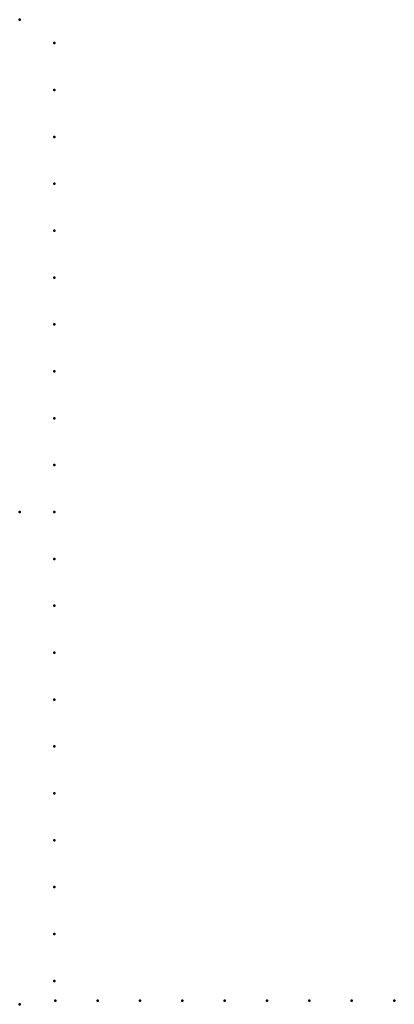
# Model space of a CAD drawing. Header units: millimetres. Extents: x 0 to 304, y -400 to 400.
import ezdxf

# ---------------------------------------------------------------- set-up
doc = ezdxf.new("R2010")
doc.units = ezdxf.units.MM
doc.layers.add('ConnectionPoints', color=7, linetype='Continuous', lineweight=50)

msp = doc.modelspace()

# ---------------------------------------------------------------- linework, layer by layer
at = {"layer": 'ConnectionPoints'}
for p in [(0, 400, 70), (28, 381, 70), (28, 342.9, 70), (28, 304.8, 70), (28, 266.7, 70), (28, 228.6, 70), (28, 190.5, 70), (28, 152.4, 70), (28, 114.3, 70), (28, 76.2, 70), (28, 38.1, 70), (0, 0), (0, 0, 70), (0, 0, 70), (0, 0, 70), (28, 0, 70), (28, -38.1, 70), (28, -76.2, 70), (28, -114.3, 70), (28, -152.4, 70), (28, -190.5, 70), (28, -228.6, 70), (28, -266.7, 70), (28, -304.8, 70), (28, -342.9, 70), (28, -381, 70), (0, -400, 70), (29, -397, 70), (63.33, -397, 70), (97.66, -397, 70), (131.99, -397, 70), (166.32, -397, 70), (200.65, -397, 70), (234.98, -397, 70), (269.31, -397, 70), (304, -397, 70)]:
    msp.add_point(p, dxfattribs=at)
at = {"layer": 'ConnectionPoints', "extrusion": (0, 1.22465e-16, -1)}
for p in [(28, 381, 70), (28, 342.9, 70), (28, 304.8, 70), (28, 266.7, 70), (28, 228.6, 70), (28, 190.5, 70), (28, 152.4, 70), (28, 114.3, 70), (28, 76.2, 70), (28, 38.1, 70), (0, 0, 70), (0, 0, 70), (28, 0, 70), (28, -38.1, 70), (28, -76.2, 70), (28, -114.3, 70), (28, -152.4, 70), (28, -190.5, 70), (28, -228.6, 70), (28, -266.7, 70), (28, -304.8, 70), (28, -342.9, 70), (28, -381, 70), (29, -397, 70), (63.33, -397, 70), (97.66, -397, 70), (131.99, -397, 70), (166.32, -397, 70), (200.65, -397, 70), (234.98, -397, 70), (269.31, -397, 70), (304, -397, 70)]:
    msp.add_point(p, dxfattribs=at)
at = {"layer": 'ConnectionPoints', "extrusion": (-1.49976e-32, -1.22465e-16, -1)}
msp.add_point((0, 0), dxfattribs=at)

doc.saveas('drawing.dxf')
